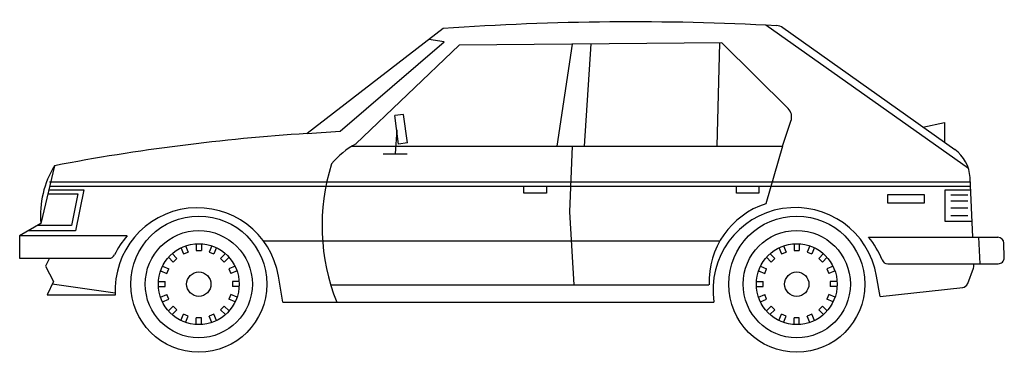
# Model space of a CAD drawing. Extents: x 21.78 to 25.76, y -10.63 to -9.29.
import ezdxf

# ---------------------------------------------------------------- set-up
doc = ezdxf.new("R2010")
doc.units = 0
doc.header["$MEASUREMENT"] = 0
doc.layers.get('0').update_dxf_attribs({"linetype": 'CONTINUOUS'})

# ---------------------------------------------------------------- blocks, each defined once
blk = doc.blocks.new('V15')
at = {"linetype": 'Continuous'}
for p, q in [((0.4351, 0.3321), (0.2963, 0.2252)), ((0.9707, 0.1895), (0.7641, 0.3356)), ((0.9567, 0.2087), (0.7814, 0.3327)), ((0.3301, 0.2277), (0.4361, 0.3185)), ((0.4513, 0.3152), (0.3461, 0.2146)), ((0.4361, 0.3185), (0.4204, 0.3208)), ((0.7193, 0.3176), (0.4513, 0.3152)), ((0.5665, 0.3163), (0.5508, 0.2123)), ((0.5856, 0.3164), (0.5789, 0.2123)), ((0.7167, 0.3176), (0.7142, 0.2123)), ((0.7868, 0.2507), (0.7193, 0.3176)), ((0.3947, 0.2446), (0.3857, 0.2434)), ((0.3896, 0.2144), (0.3857, 0.2434)), ((0.3986, 0.2156), (0.3947, 0.2446)), ((0.7809, 0.2123), (0.7897, 0.2379)), ((0.9243, 0.2316), (0.9464, 0.2364)), ((0.9464, 0.2364), (0.9464, 0.216)), ((0.2963, 0.2252), (0.3301, 0.2277)), ((0.3876, 0.2289), (0.3861, 0.2046)), ((0.342, 0.2123), (0.7809, 0.2123)), ((0.3986, 0.2156), (0.3896, 0.2144)), ((0.5666, 0.2123), (0.5637, 0.1453)), ((0.7809, 0.2123), (0.764, 0.1536)), ((0.9464, 0.217), (0.9464, 0.217)), ((0.3739, 0.2046), (0.3983, 0.2046)), ((0.0385, 0.1924), (0.0246, 0.1337)), ((0.0336, 0.176), (0.9725, 0.176)), ((0.0336, 0.1715), (0.9727, 0.1715)), ((0.5173, 0.1646), (0.5173, 0.1715)), ((0.5403, 0.1715), (0.5403, 0.1646)), ((0.7341, 0.1646), (0.7341, 0.1715)), ((0.7569, 0.1715), (0.7569, 0.1646)), ((0.975, 0.1196), (0.9723, 0.1802)), ((0.0318, 0.1639), (0.0625, 0.1639)), ((0.0327, 0.168), (0.0685, 0.168)), ((0.0625, 0.1639), (0.056, 0.1316)), ((0.0685, 0.168), (0.0602, 0.1262)), ((0.5403, 0.1646), (0.5173, 0.1646)), ((0.7569, 0.1646), (0.7341, 0.1646)), ((0.9258, 0.1627), (0.8882, 0.1627)), ((0.8882, 0.1627), (0.8882, 0.1547)), ((0.9259, 0.1547), (0.9258, 0.1627)), ((0.9467, 0.1675), (0.9467, 0.1361)), ((0.9729, 0.1675), (0.9467, 0.1675)), ((0.9527, 0.1627), (0.9699, 0.1627)), ((0.8882, 0.1547), (0.9259, 0.1547)), ((0.9527, 0.1565), (0.9699, 0.1565)), ((0.5637, 0.1453), (0.5682, 0.0711)), ((0.9527, 0.1495), (0.9699, 0.1495)), ((0.9527, 0.1416), (0.9699, 0.1416)), ((0.0246, 0.1337), (0.0031, 0.121)), ((0.056, 0.1316), (0.0209, 0.1316)), ((0.9467, 0.1361), (0.9743, 0.1361)), ((0.1126, 0.121), (0.0031, 0.121)), ((0.0031, 0.121), (0.0031, 0.0981)), ((0.0602, 0.1262), (0.0119, 0.1262)), ((0.1724, 0.1109), (0.175, 0.1045)), ((0.1831, 0.1131), (0.1831, 0.1062)), ((0.1884, 0.1131), (0.1884, 0.1062)), ((0.1991, 0.1109), (0.1964, 0.1045)), ((0.2517, 0.1159), (0.7172, 0.1159)), ((0.7822, 0.1109), (0.7849, 0.1045)), ((0.793, 0.1131), (0.793, 0.1062)), ((0.7982, 0.1131), (0.7982, 0.1062)), ((0.809, 0.1109), (0.8063, 0.1045)), ((0.8689, 0.1196), (1.0007, 0.1196)), ((0.9825, 0.0926), (0.9813, 0.1196)), ((1.0072, 0.0988), (1.0069, 0.1135)), ((0.1585, 0.1029), (0.1634, 0.098)), ((0.1676, 0.109), (0.1702, 0.1026)), ((0.1702, 0.1026), (0.175, 0.1045)), ((0.1831, 0.1062), (0.1884, 0.1062)), ((0.1964, 0.1045), (0.2013, 0.1026)), ((0.2039, 0.109), (0.2013, 0.1026)), ((0.213, 0.1029), (0.2081, 0.098)), ((0.7683, 0.1029), (0.7732, 0.098)), ((0.7774, 0.109), (0.78, 0.1026)), ((0.78, 0.1026), (0.7849, 0.1045)), ((0.793, 0.1062), (0.7982, 0.1062)), ((0.8063, 0.1045), (0.8111, 0.1026)), ((0.8138, 0.109), (0.8111, 0.1026)), ((0.8229, 0.1029), (0.818, 0.098)), ((0.0031, 0.0981), (0.0943, 0.0981)), ((0.0337, 0.0981), (0.0295, 0.0902)), ((0.1548, 0.0992), (0.1597, 0.0943)), ((0.1597, 0.0943), (0.1634, 0.098)), ((0.2081, 0.098), (0.2118, 0.0943)), ((0.2167, 0.0992), (0.2118, 0.0943)), ((0.7646, 0.0992), (0.7695, 0.0943)), ((0.7695, 0.0943), (0.7732, 0.098)), ((0.818, 0.098), (0.8217, 0.0943)), ((0.8266, 0.0992), (0.8217, 0.0943)), ((0.8884, 0.0926), (1.001, 0.0926)), ((0.9763, 0.0906), (0.9762, 0.0926)), ((0.0295, 0.0902), (0.0377, 0.0745)), ((0.1467, 0.0852), (0.1531, 0.0826)), ((0.1487, 0.09), (0.1551, 0.0874)), ((0.1531, 0.0826), (0.1551, 0.0874)), ((0.2228, 0.09), (0.2164, 0.0874)), ((0.2164, 0.0874), (0.2184, 0.0826)), ((0.2248, 0.0852), (0.2184, 0.0826)), ((0.7565, 0.0852), (0.7629, 0.0826)), ((0.7586, 0.09), (0.7649, 0.0874)), ((0.7629, 0.0826), (0.7649, 0.0874)), ((0.8326, 0.09), (0.8262, 0.0874)), ((0.8262, 0.0874), (0.8283, 0.0826)), ((0.8347, 0.0852), (0.8283, 0.0826)), ((0.9699, 0.0724), (0.9759, 0.0881)), ((0.0377, 0.0745), (0.0312, 0.0608)), ((0.1005, 0.0625), (0.0364, 0.0718)), ((0.1446, 0.0745), (0.1515, 0.0745)), ((0.1515, 0.0693), (0.1515, 0.0745)), ((0.2269, 0.0745), (0.22, 0.0745)), ((0.22, 0.0745), (0.22, 0.0693)), ((0.2716, 0.0534), (0.2671, 0.0799)), ((0.3204, 0.0711), (0.7061, 0.0711)), ((0.7544, 0.0745), (0.7613, 0.0745)), ((0.7613, 0.0693), (0.7613, 0.0745)), ((0.8298, 0.0745), (0.8298, 0.0693)), ((0.8368, 0.0745), (0.8298, 0.0745)), ((0.8805, 0.0593), (0.8769, 0.0799)), ((0.0312, 0.0608), (0.1006, 0.0608)), ((0.1446, 0.0693), (0.1515, 0.0693)), ((0.1467, 0.0585), (0.1531, 0.0612)), ((0.1551, 0.0564), (0.1531, 0.0612)), ((0.2184, 0.0612), (0.2164, 0.0564)), ((0.2248, 0.0585), (0.2184, 0.0612)), ((0.2269, 0.0693), (0.22, 0.0693)), ((0.7544, 0.0693), (0.7613, 0.0693)), ((0.7565, 0.0585), (0.7629, 0.0612)), ((0.7649, 0.0564), (0.7629, 0.0612)), ((0.8283, 0.0612), (0.8262, 0.0564)), ((0.8347, 0.0585), (0.8283, 0.0612)), ((0.8368, 0.0693), (0.8298, 0.0693)), ((0.8805, 0.0593), (0.9648, 0.0684)), ((0.1487, 0.0537), (0.1551, 0.0564)), ((0.2228, 0.0537), (0.2164, 0.0564)), ((0.2716, 0.0534), (0.7112, 0.0534)), ((0.7586, 0.0537), (0.7649, 0.0564)), ((0.8326, 0.0537), (0.8262, 0.0564)), ((0.1548, 0.0446), (0.1597, 0.0495)), ((0.1585, 0.0409), (0.1634, 0.0458)), ((0.1634, 0.0458), (0.1597, 0.0495)), ((0.1676, 0.0348), (0.1702, 0.0412)), ((0.175, 0.0392), (0.1702, 0.0412)), ((0.2013, 0.0412), (0.1964, 0.0392)), ((0.2039, 0.0348), (0.2013, 0.0412)), ((0.2118, 0.0495), (0.2081, 0.0458)), ((0.213, 0.0409), (0.2081, 0.0458)), ((0.2167, 0.0446), (0.2118, 0.0495)), ((0.7646, 0.0446), (0.7695, 0.0495)), ((0.7683, 0.0409), (0.7732, 0.0458)), ((0.7732, 0.0458), (0.7695, 0.0495)), ((0.7774, 0.0348), (0.78, 0.0412)), ((0.7849, 0.0392), (0.78, 0.0412)), ((0.8111, 0.0412), (0.8063, 0.0392)), ((0.8138, 0.0348), (0.8111, 0.0412)), ((0.8217, 0.0495), (0.818, 0.0458)), ((0.8229, 0.0409), (0.818, 0.0458)), ((0.8266, 0.0446), (0.8217, 0.0495)), ((0.1724, 0.0329), (0.175, 0.0392)), ((0.1831, 0.0307), (0.1831, 0.0376)), ((0.1884, 0.0376), (0.1831, 0.0376)), ((0.1884, 0.0307), (0.1884, 0.0376)), ((0.1991, 0.0329), (0.1964, 0.0392)), ((0.7822, 0.0329), (0.7849, 0.0392)), ((0.7982, 0.0376), (0.793, 0.0376)), ((0.793, 0.0307), (0.793, 0.0376)), ((0.7982, 0.0307), (0.7982, 0.0376)), ((0.809, 0.0329), (0.8063, 0.0392))]:
    blk.add_line(p, q, dxfattribs=at)
for centre, radius in [((0.1858, 0.0718), 0.0694), ((0.7956, 0.0718), 0.0694), ((0.1858, 0.0718), 0.0546), ((0.7956, 0.0718), 0.0547), ((0.1858, 0.0718), 0.0412), ((0.7956, 0.0718), 0.0412), ((0.7956, 0.0718), 0.0412), ((0.1858, 0.0718), 0.0124), ((0.7956, 0.0718), 0.0124)]:
    blk.add_circle(centre, radius, dxfattribs=at)
for centre, radius, start, end in [((0.6285, -2.3897), 2.7286, 86.9234, 94.0644), ((0.7742, 0.3225), 0.0126, 54.9578, 86.5805), ((0.7781, 0.242), 0.0123, 340.6596, 45.1819), ((0.4323, -1.876), 2.1056, 93.7049, 100.7793), ((0.3836, 0.1433), 0.0805, 117.6927, 140.7544), ((0.9359, 0.1789), 0.0364, 2.1646, 55.1198), ((0.1217, 0.1416), 0.0974, 148.5782, 184.6302), ((0.5211, 0.1313), 0.2096, 162.5112, 201.8236), ((0.7897, 0.0741), 0.0836, 107.9059, 182.0611), ((0.1844, 0.0657), 0.0839, 9.6933, 183.3784), ((0.7942, 0.0658), 0.084, 9.6632, 188.5113), ((0.1724, 0.0679), 0.0799, 138.4402, 155.1071), ((0.8039, 0.0653), 0.0847, 21.5745, 39.8593), ((1.0006, 0.1133), 0.00629, 1.8673, 88.8356), ((0.0943, 0.1043), 0.00619, 270.3047, 334.5374), ((0.8883, 0.0986), 0.00606, 200.8374, 270.4021), ((0.9695, 0.0904), 0.00677, 340.7146, 2.0542), ((1.0012, 0.0986), 0.00603, 268.7806, 1.9144), ((0.9639, 0.0747), 0.00636, 277.3235, 338.5427)]:
    blk.add_arc(centre, radius, start, end, dxfattribs=at)
blk = doc.blocks.new('COCHE')
at = {"xscale": 3.9624, "yscale": 3.9624, "zscale": 3.9624}
blk.add_blockref('V15', (-0.7361, -0.0096), dxfattribs=at)

msp = doc.modelspace()

# ---------------------------------------------------------------- block references
msp.add_blockref('COCHE', (22.5032, -10.6274))

doc.saveas('drawing.dxf')
